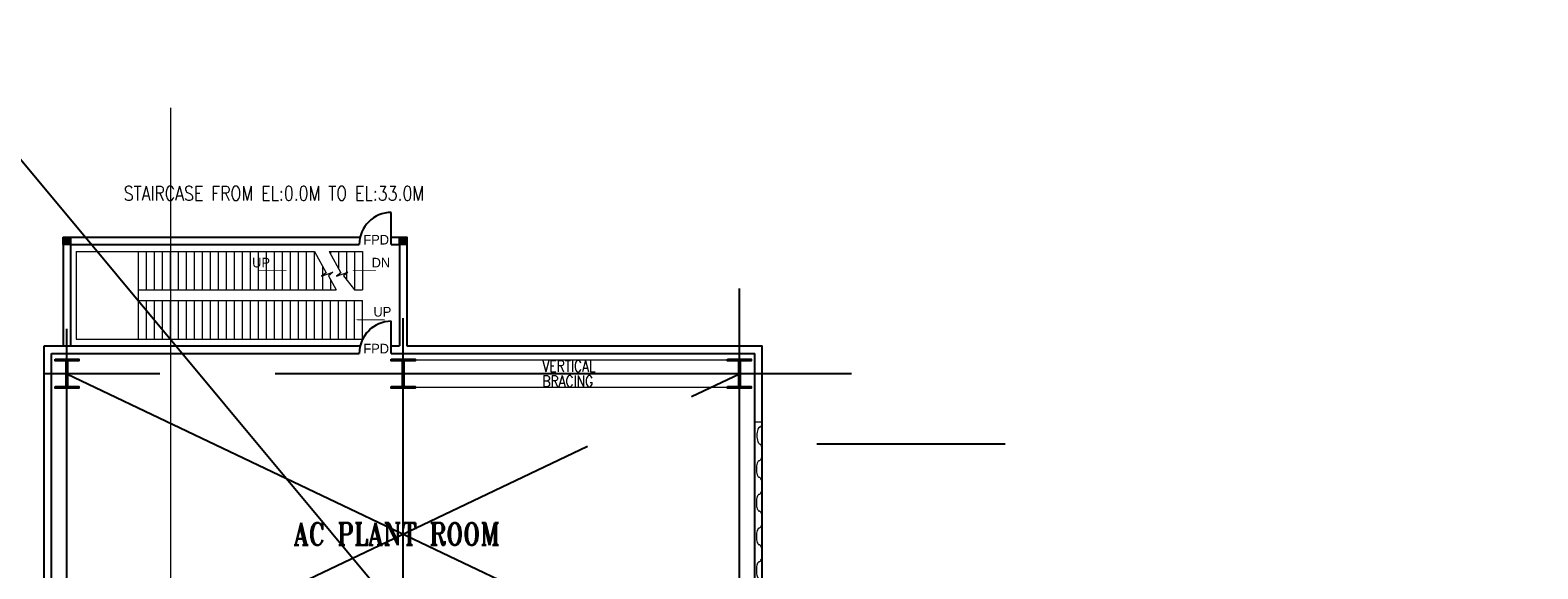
# Model space of a CAD drawing. Header units: inches. Extents: x 0 to 1564127, y -23460 to 23144100.
# Tile 82 of 215: x 266760 to 272645, y 195736 to 197838. Entities that reach past the tile are written whole.
import ezdxf

# ---------------------------------------------------------------- set-up
doc = ezdxf.new("R2010")
doc.units = ezdxf.units.IN
doc.header["$LTSCALE"] = 1800
doc.header["$MEASUREMENT"] = 0
for name, pattern in [('CENTER', [2, 1.25, -0.25, 0.25, -0.25]), ('CENTRE', [1.5, 0.75, -0.25, 0.25, -0.25]), ('HIDDEN', [0.375, 0.25, -0.125])]:
    doc.linetypes.add(name, pattern=pattern)
doc.layers.get('0').update_dxf_attribs({"color": 253, "lineweight": 9})
for name, color, linetype in [('BRACING', 1, 'HIDDEN'), ('CEN', 2, 'CENTER'), ('COL', 1, 'Continuous'), ('DIM', 4, 'Continuous'), ('DIMTEXT-CL', 132, 'CENTER'), ('GRID', 251, 'CENTER'), ('TEXT', 3, 'Continuous'), ('WALL', 6, 'Continuous')]:
    doc.layers.add(name, color=color, linetype=linetype)
doc.layers.add('STAIR', color=2, linetype='Continuous', lineweight=18)
doc.layers.add('STEEL', color=231, linetype='Continuous', lineweight=18)
doc.styles.add('HTX11', font='O8111901')
doc.styles.add('ROMANS', font='romans.shx')
doc.styles.add('ROMANT', font='romant')

msp = doc.modelspace()

# ---------------------------------------------------------------- hatches: boundary and pattern name
at = {"layer": 'COL'}
h = msp.add_hatch(dxfattribs=at)
h.set_pattern_fill('ANSI31', color=8, scale=31.25, angle=180, style=0)
h.set_pattern_definition([(225, (266470.5363, 196361.855), (2.762136, -2.762136), [])])
h.paths.add_polyline_path([(266918.04, 197001.85), (266918.04, 197030.6), (266889.29, 197030.6), (266889.29, 197001.85)])
h = msp.add_hatch(dxfattribs=at)
h.set_pattern_fill('ANSI31', color=8, scale=31.25, angle=180, style=0)
h.set_pattern_definition([(225, (267783.0363, 196361.855), (2.762136, -2.762136), [])])
h.paths.add_polyline_path([(268230.54, 197001.85), (268230.54, 197030.6), (268201.79, 197030.6), (268201.79, 197001.85)])
h = msp.add_hatch(dxfattribs=at)
h.set_pattern_fill('ANSI31', color=8, scale=25, angle=180, style=0)
h.set_pattern_definition([(225, (197237.5472, 180559.9806), (2.20970869, -2.20970869), [])])
h.paths.add_polyline_path([(266949.91, 196553.73), (266903.66, 196553.73), (266903.66, 196547.48), (266906.47, 196547.48), (266949.91, 196547.48)])
h.paths.add_polyline_path([(266903.66, 196553.73), (266857.41, 196553.73), (266857.41, 196547.48), (266903.66, 196547.48)])
h.paths.add_polyline_path([(266903.66, 196547.48), (266900.85, 196547.48), (266900.85, 196497.48), (266903.66, 196497.48)])
h.paths.add_polyline_path([(266906.47, 196547.48), (266903.66, 196547.48), (266903.66, 196497.48), (266906.47, 196497.48)])
h.paths.add_polyline_path([(266903.66, 196497.48), (266900.85, 196497.48), (266900.85, 196447.48), (266903.66, 196447.48)])
h.paths.add_polyline_path([(266906.47, 196497.48), (266903.66, 196497.48), (266903.66, 196447.48), (266906.47, 196447.48)])
h.paths.add_polyline_path([(266903.66, 196447.48), (266900.85, 196447.48), (266857.41, 196447.48), (266857.41, 196441.23), (266903.66, 196441.23)])
h.paths.add_polyline_path([(266949.91, 196447.48), (266903.66, 196447.48), (266903.66, 196441.23), (266949.91, 196441.23)])
h = msp.add_hatch(dxfattribs=at)
h.set_pattern_fill('ANSI31', color=8, scale=25, angle=180, style=0)
h.set_pattern_definition([(225, (198550.0472, 180559.9806), (2.20970869, -2.20970869), [])])
h.paths.add_polyline_path([(268262.41, 196553.73), (268216.16, 196553.73), (268216.16, 196547.48), (268218.97, 196547.48), (268262.41, 196547.48)])
h.paths.add_polyline_path([(268216.16, 196553.73), (268169.91, 196553.73), (268169.91, 196547.48), (268216.16, 196547.48)])
h.paths.add_polyline_path([(268216.16, 196547.48), (268213.35, 196547.48), (268213.35, 196497.48), (268216.16, 196497.48)])
h.paths.add_polyline_path([(268218.97, 196547.48), (268216.16, 196547.48), (268216.16, 196497.48), (268218.97, 196497.48)])
h.paths.add_polyline_path([(268216.16, 196497.48), (268213.35, 196497.48), (268213.35, 196447.48), (268216.16, 196447.48)])
h.paths.add_polyline_path([(268218.97, 196497.48), (268216.16, 196497.48), (268216.16, 196447.48), (268218.97, 196447.48)])
h.paths.add_polyline_path([(268216.16, 196447.48), (268213.35, 196447.48), (268169.91, 196447.48), (268169.91, 196441.23), (268216.16, 196441.23)])
h.paths.add_polyline_path([(268262.41, 196447.48), (268216.16, 196447.48), (268216.16, 196441.23), (268262.41, 196441.23)])
h = msp.add_hatch(dxfattribs=at)
h.set_pattern_fill('ANSI31', color=8, scale=25, angle=180, style=0)
h.set_pattern_definition([(225, (199862.5472, 180559.9806), (2.20970869, -2.20970869), [])])
h.paths.add_polyline_path([(269574.91, 196553.73), (269528.66, 196553.73), (269528.66, 196547.48), (269531.47, 196547.48), (269574.91, 196547.48)])
h.paths.add_polyline_path([(269528.66, 196553.73), (269482.41, 196553.73), (269482.41, 196547.48), (269528.66, 196547.48)])
h.paths.add_polyline_path([(269528.66, 196547.48), (269525.85, 196547.48), (269525.85, 196497.48), (269528.66, 196497.48)])
h.paths.add_polyline_path([(269531.47, 196547.48), (269528.66, 196547.48), (269528.66, 196497.48), (269531.47, 196497.48)])
h.paths.add_polyline_path([(269528.66, 196497.48), (269525.85, 196497.48), (269525.85, 196447.48), (269528.66, 196447.48)])
h.paths.add_polyline_path([(269531.47, 196497.48), (269528.66, 196497.48), (269528.66, 196447.48), (269531.47, 196447.48)])
h.paths.add_polyline_path([(269528.66, 196447.48), (269525.85, 196447.48), (269482.41, 196447.48), (269482.41, 196441.23), (269528.66, 196441.23)])
h.paths.add_polyline_path([(269574.91, 196447.48), (269528.66, 196447.48), (269528.66, 196441.23), (269574.91, 196441.23)])

# ---------------------------------------------------------------- linework, layer by layer
at = {"color": 8, "linetype": 'CENTRE', "ltscale": 500}
msp.add_line((267309.91, 173469.02), (267309.91, 197535.15), dxfattribs=at)
at = {"color": 8}
msp.add_line((269589.29, 196309.98), (269618.04, 196309.98), dxfattribs=at)
at = {"layer": 'BRACING', "color": 8, "const_width": 5}
for points in [[(268262.41, 196550.6), (269482.41, 196550.6)], [(268262.41, 196444.35), (269482.41, 196444.35)]]:
    msp.add_lwpolyline(points, dxfattribs=at)
at = {"layer": 'CEN', "color": 8}
for p, q in [((266903.66, 196441.23), (266903.66, 196553.73)), ((268216.16, 196441.23), (268216.16, 196553.73)), ((269528.66, 196441.23), (269528.66, 196553.73)), ((266927.61, 196497.48), (266879.72, 196497.48)), ((266903.66, 195247.48), (269528.66, 196497.48)), ((266903.66, 196497.48), (269528.66, 195247.48)), ((268240.11, 196497.48), (268192.22, 196497.48)), ((269552.61, 196497.48), (269504.72, 196497.48))]:
    msp.add_line(p, q, dxfattribs=at)
at = {"layer": 'COL', "color": 8}
for points in [[(266889.29, 197030.6), (266918.04, 197030.6), (266918.04, 197001.85), (266889.29, 197001.85)], [(268201.79, 197030.6), (268230.54, 197030.6), (268230.54, 197001.85), (268201.79, 197001.85)], [(266857.41, 196553.73), (266949.91, 196553.73), (266949.91, 196547.48), (266857.41, 196547.48)], [(266900.85, 196547.48), (266906.47, 196547.48), (266906.47, 196447.48), (266900.85, 196447.48)], [(268169.91, 196553.73), (268262.41, 196553.73), (268262.41, 196547.48), (268169.91, 196547.48)], [(268213.35, 196547.48), (268218.97, 196547.48), (268218.97, 196447.48), (268213.35, 196447.48)], [(269482.41, 196553.73), (269574.91, 196553.73), (269574.91, 196547.48), (269482.41, 196547.48)], [(269525.85, 196547.48), (269531.47, 196547.48), (269531.47, 196447.48), (269525.85, 196447.48)], [(266857.41, 196447.48), (266949.91, 196447.48), (266949.91, 196441.23), (266857.41, 196441.23)], [(268169.91, 196447.48), (268262.41, 196447.48), (268262.41, 196441.23), (268169.91, 196441.23)], [(269482.41, 196447.48), (269574.91, 196447.48), (269574.91, 196441.23), (269482.41, 196441.23)]]:
    msp.add_lwpolyline(points, close=True, dxfattribs=at)
at = {"layer": 'DIM'}
msp.add_lwpolyline([(254343.89, 195627.09), (265845.07, 195627.09), (265845.07, 198387.37), (270445.55, 192866.8), (270445.55, 195627.09), (281946.73, 195627.09)], dxfattribs=at)
at = {"layer": 'DIMTEXT-CL', "color": 8}
msp.add_line((270566.16, 196222.48), (269831.2, 196222.48), dxfattribs=at)
at = {"layer": 'GRID', "color": 8}
for p, q in [((269528.66, 184353.78), (269528.66, 196830.4)), ((268216.16, 184353.78), (268216.16, 196714.29)), ((266903.66, 184353.78), (266903.66, 196672.39)), ((269966.16, 196497.48), (264928.66, 196497.48))]:
    msp.add_line(p, q, dxfattribs=at)
at = {"layer": 'STAIR', "color": 8, "linetype": 'Continuous'}
for p, q in [((266939.29, 196974.67), (267870.54, 196974.67)), ((266939.29, 196974.67), (266939.29, 196632.79)), ((267183.04, 196824.67), (267183.04, 196974.67)), ((267183.04, 196824.67), (267183.04, 196974.67)), ((267214.29, 196824.67), (267214.29, 196974.67)), ((267245.54, 196824.67), (267245.54, 196974.67)), ((267276.79, 196824.67), (267276.79, 196974.67)), ((267308.04, 196824.67), (267308.04, 196974.67)), ((267339.29, 196824.67), (267339.29, 196974.67)), ((267370.54, 196824.67), (267370.54, 196974.67)), ((267401.79, 196824.67), (267401.79, 196974.67)), ((267433.04, 196824.67), (267433.04, 196974.67)), ((267464.29, 196824.67), (267464.29, 196974.67)), ((267495.54, 196824.67), (267495.54, 196974.67)), ((267526.79, 196824.67), (267526.79, 196974.67)), ((267558.04, 196824.67), (267558.04, 196974.67)), ((267589.29, 196824.67), (267589.29, 196974.67)), ((267620.54, 196824.67), (267620.54, 196974.67)), ((267651.79, 196824.67), (267651.79, 196974.67)), ((267683.04, 196824.67), (267683.04, 196974.67)), ((267714.29, 196824.67), (267714.29, 196974.67)), ((267745.54, 196824.67), (267745.54, 196974.67)), ((267776.79, 196824.67), (267776.79, 196974.67)), ((267808.04, 196824.67), (267808.04, 196974.67)), ((267839.29, 196824.67), (267839.29, 196974.67)), ((267870.54, 196824.67), (267870.54, 196974.67)), ((267927.05, 196974.67), (268058.04, 196974.67)), ((267933.04, 196974.67), (267933.04, 196963.83)), ((267964.29, 196974.67), (267964.29, 196907.3)), ((267995.54, 196974.67), (267995.54, 196863.29)), ((268026.79, 196974.67), (268026.79, 196824.67)), ((268058.04, 196974.67), (268058.04, 196824.67)), ((267901.79, 196916.11), (267901.79, 196824.67)), ((267933.04, 196863.89), (267933.04, 196824.67)), ((267183.04, 196782.79), (267183.04, 196824.67)), ((267183.04, 196824.67), (267954.81, 196824.67)), ((268026.79, 196824.67), (268058.04, 196824.67)), ((267183.04, 196632.79), (267183.04, 196782.79)), ((267183.04, 196782.79), (268058.04, 196782.79)), ((267183.04, 196632.79), (267183.04, 196782.79)), ((267214.29, 196632.79), (267214.29, 196782.79)), ((267245.54, 196632.79), (267245.54, 196782.79)), ((267276.79, 196632.79), (267276.79, 196782.79)), ((267308.04, 196632.79), (267308.04, 196782.79)), ((267339.29, 196632.79), (267339.29, 196782.79)), ((267370.54, 196632.79), (267370.54, 196782.79)), ((267401.79, 196632.79), (267401.79, 196782.79)), ((267433.04, 196632.79), (267433.04, 196782.79)), ((267464.29, 196632.79), (267464.29, 196782.79)), ((267495.54, 196632.79), (267495.54, 196782.79)), ((267526.79, 196632.79), (267526.79, 196782.79)), ((267558.04, 196632.79), (267558.04, 196782.79)), ((267589.29, 196632.79), (267589.29, 196782.79)), ((267620.54, 196632.79), (267620.54, 196782.79)), ((267651.79, 196632.79), (267651.79, 196782.79)), ((267683.04, 196632.79), (267683.04, 196782.79)), ((267714.29, 196632.79), (267714.29, 196782.79)), ((267745.54, 196632.79), (267745.54, 196782.79)), ((267776.79, 196632.79), (267776.79, 196782.79)), ((267808.04, 196632.79), (267808.04, 196782.79)), ((267839.29, 196632.79), (267839.29, 196782.79)), ((267870.54, 196632.79), (267870.54, 196782.79)), ((267901.79, 196632.79), (267901.79, 196782.79)), ((267933.04, 196632.79), (267933.04, 196782.79)), ((267964.29, 196632.79), (267964.29, 196782.79)), ((267995.54, 196632.79), (267995.54, 196782.79)), ((268026.79, 196632.79), (268026.79, 196782.79)), ((268058.04, 196632.79), (268058.04, 196782.79)), ((266939.29, 196632.79), (268058.04, 196632.79))]:
    msp.add_line(p, q, dxfattribs=at)
at = {"layer": 'STAIR', "color": 8, "linetype": 'Continuous', "flags": 128}
for points in [[(267870.54, 196974.67), (267915.08, 196891.2), (267897.55, 196877.36), (267942.05, 196893.07), (267924.52, 196879.24), (267954.81, 196824.67)], [(267927.05, 196974.67), (267973.19, 196891.2), (267955.66, 196877.36), (268000.16, 196893.07), (267982.63, 196879.24), (268026.79, 196824.67)]]:
    msp.add_lwpolyline(points, dxfattribs=at)
for points in [[(267764.04, 196899.67, 0, 18.75, 0), (267719.7, 196899.67, 3.13, 3.13, 0), (267649.87, 196899.67, 3.13, 3.13, 0)], [(268016.83, 196899.67, 0, 18.75, 0), (268061.17, 196899.67, 3.13, 3.13, 0), (268110.78, 196899.67, 3.13, 3.13, 0)], [(268030.09, 196707.79, 0, 18.75, 0), (268074.42, 196707.79, 3.12, 3.12, 0), (268144.25, 196707.79, 3.12, 3.12, 0)]]:
    msp.add_lwpolyline(points, format="xyseb", dxfattribs=at)
at = {"layer": 'STEEL', "color": 8, "flags": 128}
for points in [[(269608.62, 196289.42), (269608.61, 196289.42), (269608.61, 196289.42), (269608.61, 196289.42), (269608.61, 196289.42), (269608.61, 196289.42), (269608.61, 196289.42), (269608.61, 196289.42), (269606.42, 196288.83), (269604.25, 196287), (269602.21, 196283.97), (269600.41, 196279.79), (269598.94, 196274.68), (269597.86, 196268.89), (269597.21, 196262.74), (269597.01, 196256.54), (269597.21, 196250.33), (269597.86, 196244.18), (269598.94, 196238.39), (269600.41, 196233.28), (269602.21, 196229.1), (269604.25, 196226.07), (269606.42, 196224.24), (269608.34, 196223.73)], [(269608.62, 196289.42), (269608.62, 196289.42), (269608.62, 196289.42), (269608.62, 196289.42), (269608.62, 196289.42), (269608.62, 196289.42), (269608.62, 196289.42), (269608.62, 196289.42), (269610.81, 196290), (269612.97, 196291.83), (269615.02, 196294.88), (269616.82, 196299.05), (269618.04, 196303.25)], [(269606.42, 196158.45), (269608.04, 196158.78), (269609.71, 196159.8), (269611.4, 196161.64), (269613.02, 196164.3), (269614.52, 196167.82), (269615.84, 196172.12), (269616.87, 196177.08), (269617.6, 196182.57), (269617.97, 196188.38), (269617.97, 196194.3), (269617.6, 196200.13), (269616.87, 196205.62), (269615.84, 196210.58), (269614.52, 196214.88), (269613.02, 196218.39), (269611.4, 196221.05), (269609.71, 196222.88), (269608.34, 196223.73)], [(269608.61, 196223.65), (269608.61, 196223.65), (269608.61, 196223.65), (269608.61, 196223.65), (269608.61, 196223.65), (269608.61, 196223.65), (269608.61, 196223.65), (269608.62, 196223.65)], [(269606.42, 196158.45), (269606.41, 196158.45), (269606.41, 196158.45), (269606.41, 196158.45), (269606.41, 196158.45), (269606.41, 196158.45), (269606.41, 196158.45), (269606.41, 196158.45), (269604.22, 196157.87), (269602.05, 196156.04), (269600.01, 196153), (269598.21, 196148.83), (269596.74, 196143.72), (269595.66, 196137.93), (269595.01, 196131.78), (269594.81, 196125.58), (269595.01, 196119.37), (269595.66, 196113.22), (269596.74, 196107.43), (269598.21, 196102.32), (269600.01, 196098.14), (269602.05, 196095.1), (269604.22, 196093.28), (269606.41, 196092.69), (269606.41, 196092.69), (269606.41, 196092.69), (269606.41, 196092.69), (269606.41, 196092.69), (269606.41, 196092.69), (269606.41, 196092.69), (269606.42, 196092.69)], [(269606.42, 196026.93), (269606.42, 196026.93), (269606.42, 196026.93), (269606.42, 196026.93), (269606.42, 196026.93), (269606.42, 196026.93), (269606.42, 196026.93), (269606.42, 196026.93), (269608.61, 196027.52), (269610.77, 196029.34), (269612.82, 196032.39), (269614.62, 196036.57), (269616.1, 196041.67), (269617.17, 196047.45), (269617.81, 196053.6), (269618.02, 196059.82), (269617.81, 196066.02), (269617.17, 196072.17), (269616.1, 196077.95), (269614.62, 196083.07), (269612.82, 196087.24), (269610.77, 196090.29), (269608.61, 196092.1), (269606.42, 196092.69)], [(269606.42, 196026.93), (269604.8, 196026.6), (269603.12, 196025.58), (269601.44, 196023.75), (269599.81, 196021.08), (269598.31, 196017.57), (269597, 196013.28), (269595.96, 196008.3), (269595.24, 196002.82), (269594.86, 195997), (269594.86, 195991.08), (269595.24, 195985.27), (269595.96, 195979.77), (269597, 195974.8), (269598.31, 195970.5), (269599.81, 195966.99), (269601.44, 195964.33), (269603.12, 195962.5), (269604.8, 195961.47), (269606.42, 195961.15)], [(269606.42, 195895.37), (269608.04, 195895.69), (269609.71, 195896.72), (269611.4, 195898.55), (269613.02, 195901.22), (269614.52, 195904.73), (269615.84, 195909.03), (269616.87, 195913.99), (269617.6, 195919.48), (269617.97, 195925.29), (269617.97, 195931.22), (269617.6, 195937.04), (269616.87, 195942.53), (269615.84, 195947.49), (269614.52, 195951.79), (269613.02, 195955.3), (269611.4, 195957.97), (269609.71, 195959.79), (269608.04, 195960.83), (269606.42, 195961.15)], [(269606.42, 195895.37), (269606.41, 195895.37), (269606.41, 195895.37), (269606.41, 195895.37), (269606.41, 195895.37), (269606.41, 195895.37), (269606.41, 195895.37), (269606.41, 195895.37), (269604.22, 195894.78), (269602.05, 195892.95), (269600.01, 195889.92), (269598.21, 195885.74), (269596.74, 195880.63), (269595.66, 195874.84), (269595.01, 195868.69), (269594.81, 195862.49), (269595.01, 195856.28), (269595.66, 195850.13), (269596.74, 195844.34), (269598.21, 195839.23), (269600.01, 195835.05), (269602.05, 195832.02), (269604.22, 195830.19), (269606.41, 195829.6), (269606.41, 195829.6), (269606.41, 195829.6), (269606.41, 195829.6), (269606.41, 195829.6), (269606.41, 195829.6), (269606.41, 195829.6), (269606.42, 195829.6)], [(269606.44, 195763.84), (269606.44, 195763.84), (269606.44, 195763.84), (269606.44, 195763.84), (269606.44, 195763.84), (269606.44, 195763.84), (269606.44, 195763.84), (269606.44, 195763.84), (269608.62, 195764.43), (269610.79, 195766.25), (269612.84, 195769.3), (269614.64, 195773.48), (269616.11, 195778.58), (269617.19, 195784.37), (269617.82, 195790.52), (269618.04, 195796.73), (269617.82, 195802.93), (269617.19, 195809.08), (269616.11, 195814.87), (269614.64, 195819.98), (269612.84, 195824.15), (269610.79, 195827.2), (269608.62, 195829.02), (269606.44, 195829.6)], [(269606.44, 195763.84), (269604.81, 195763.52), (269603.14, 195762.49), (269601.45, 195760.67), (269599.82, 195757.99), (269598.32, 195754.48), (269597.01, 195750.19), (269595.97, 195745.22), (269595.25, 195739.73), (269594.87, 195733.92), (269594.87, 195727.99), (269595.25, 195722.18), (269595.97, 195716.68), (269597.01, 195711.72), (269598.32, 195707.42), (269599.82, 195703.9), (269601.45, 195701.24), (269603.14, 195699.42), (269604.81, 195698.38), (269606.44, 195698.07)]]:
    msp.add_lwpolyline(points, dxfattribs=at)
at = {"layer": 'WALL', "color": 8}
for p, q in [((268169.91, 197001.85), (268169.91, 197126.85)), ((266889.29, 197001.85), (266889.29, 196605.6)), ((266918.04, 197030.6), (268048.26, 197030.6)), ((266918.04, 197001.85), (268044.91, 197001.85)), ((266918.04, 197001.85), (266918.04, 196605.6)), ((268169.91, 197030.6), (268201.79, 197030.6)), ((268169.91, 197001.85), (268201.79, 197001.85)), ((268201.79, 197001.85), (268201.79, 196605.6)), ((268230.54, 197001.85), (268230.54, 196605.6)), ((268169.91, 196576.85), (268169.91, 196701.85)), ((266814.29, 192389.35), (266814.29, 196605.6)), ((266814.29, 196605.6), (268048.26, 196605.6)), ((266843.04, 192418.1), (266843.04, 196576.85)), ((266843.04, 196576.85), (268044.91, 196576.85)), ((268169.91, 196605.6), (268201.79, 196605.6)), ((268169.91, 196576.85), (269589.29, 196576.85)), ((268230.54, 196605.6), (269618.04, 196605.6)), ((269589.29, 194847.25), (269589.29, 196576.85)), ((269618.04, 194847.25), (269618.04, 196605.6))]:
    msp.add_line(p, q, dxfattribs=at)
for centre in [(268169.91, 197001.85), (268169.91, 196576.85)]:
    msp.add_arc(centre, 125, 90, 180, dxfattribs=at)

# ---------------------------------------------------------------- texts
at = {"layer": 'TEXT', "color": 8, "linetype": 'Continuous', "style": 'HTX11'}
for s, p in [('FPD', (268060.79, 197001.47)), ('UP', (267626.76, 196912.17)), ('DN', (268093.12, 196912.17)), ('UP', (268100.25, 196720.29)), ('FPD', (268060.79, 196576.64))]:
    msp.add_text(s, height=37.5, dxfattribs=at).set_placement(p)
at = {"layer": 'TEXT', "color": 8, "style": 'ROMANT', "width": 0.8}
msp.add_text('AC PLANT ROOM', height=87.5, dxfattribs=at).set_placement((267787.72, 195827.86))
at = {"layer": 'TEXT', "color": 8, "insert": (267125.63, 197228.96), "char_height": 56.25, "attachment_point": 1, "style": 'ROMANS'}
msp.add_mtext_dynamic_manual_height_columns('{\\W0.8;STAIRCASE FROM EL:0.0M TO EL:33.0M}', width=6932.3139, gutter_width=1, heights=[0], dxfattribs=at)
at = {"layer": 'TEXT', "color": 8, "insert": (268759.85, 196548.73), "char_height": 43.75, "width": 229.8196, "attachment_point": 1, "line_spacing_factor": 0.805714, "style": 'ROMANS'}
msp.add_mtext('{\\W0.8;VERTICAL BRACING}', dxfattribs=at)

doc.saveas('drawing.dxf')
